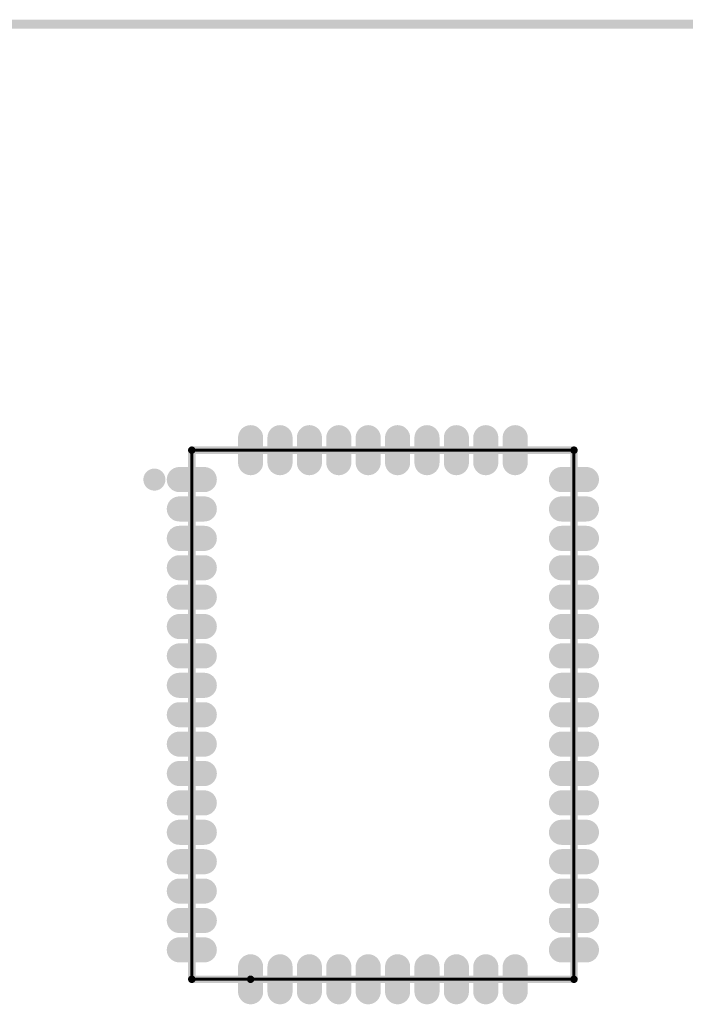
# Model space of a CAD drawing. Header units: millimetres. Extents: x 25 to 178, y 46 to 106.
# Tile 9 of 10: x 124 to 147, y 72 to 106. Entities that reach past the tile are written whole.
import ezdxf

# ---------------------------------------------------------------- set-up
doc = ezdxf.new("R2010")
doc.units = ezdxf.units.MM
for name, color, linetype in [('KeepOutLayer', 6, 'Continuous'), ('Mechanical13', 56, 'Continuous'), ('TopLayer', 1, 'Continuous'), ('TopOverlay', 2, 'Continuous'), ('TopPaste', 8, 'Continuous'), ('TopSolder', 216, 'Continuous')]:
    doc.layers.add(name, color=color, linetype=linetype)

# ---------------------------------------------------------------- blocks, each defined once
blk = doc.blocks.new('BTM524_6')
at = {"layer": 'Mechanical13', "const_width": 0.1}
for points in [[(-6.5, -9), (-6.5, 9)], [(-6.5, 9), (-4.5, 9)], [(-4.5, 9), (6.5, 9)], [(6.5, -9), (6.5, 9)], [(-6.5, -9), (6.5, -9)]]:
    blk.add_lwpolyline(points, dxfattribs=at)
at = {"layer": 'Mechanical13', "const_width": 0.05}
for points in [[(-6.525, 9, 1), (-6.475, 9, 1)], [(-6.525, 9, 1), (-6.475, 9, 1)], [(-4.525, 9, 1), (-4.475, 9, 1)], [(-4.525, 9, 1), (-4.475, 9, 1)], [(6.475, 9, 1), (6.525, 9, 1)], [(6.475, 9, 1), (6.525, 9, 1)], [(-6.525, -9, 1), (-6.475, -9, 1)], [(-6.525, -9, 1), (-6.475, -9, 1)], [(6.475, -9, 1), (6.525, -9, 1)], [(6.475, -9, 1), (6.525, -9, 1)]]:
    blk.add_lwpolyline(points, format="xyb", close=True, dxfattribs=at)
at = {"layer": 'TopLayer', "const_width": 0.65}
for points in [[(-4.5, 9.425), (-4.5, 8.575)], [(-3.5, 9.425), (-3.5, 8.575)], [(-2.5, 9.425), (-2.5, 8.575)], [(-1.5, 9.425), (-1.5, 8.575)], [(-0.5, 9.425), (-0.5, 8.575)], [(0.5, 9.425), (0.5, 8.575)], [(1.5, 9.425), (1.5, 8.575)], [(2.5, 9.425), (2.5, 8.575)], [(3.5, 9.425), (3.5, 8.575)], [(4.5, 9.425), (4.5, 8.575)], [(-6.925, 8), (-6.075, 8)], [(6.075, 8), (6.925, 8)], [(-6.925, 7), (-6.075, 7)], [(6.075, 7), (6.925, 7)], [(-6.925, 6), (-6.075, 6)], [(6.075, 6), (6.925, 6)], [(-6.925, 5), (-6.075, 5)], [(6.075, 5), (6.925, 5)], [(-6.925, 4), (-6.075, 4)], [(6.075, 4), (6.925, 4)], [(-6.925, 3), (-6.075, 3)], [(6.075, 3), (6.925, 3)], [(-6.925, 2), (-6.075, 2)], [(6.075, 2), (6.925, 2)], [(-6.925, 1), (-6.075, 1)], [(6.075, 1), (6.925, 1)], [(-6.925, 0), (-6.075, 0)], [(6.075, 0), (6.925, 0)], [(-6.925, -1), (-6.075, -1)], [(6.075, -1), (6.925, -1)], [(-6.925, -2), (-6.075, -2)], [(6.075, -2), (6.925, -2)], [(-6.925, -3), (-6.075, -3)], [(6.075, -3), (6.925, -3)], [(-6.925, -4), (-6.075, -4)], [(6.075, -4), (6.925, -4)], [(-6.925, -5), (-6.075, -5)], [(6.075, -5), (6.925, -5)], [(-6.925, -6), (-6.075, -6)], [(6.075, -6), (6.925, -6)], [(-6.925, -7), (-6.075, -7)], [(6.075, -7), (6.925, -7)], [(-6.925, -8), (-6.075, -8)], [(6.075, -8), (6.925, -8)], [(-4.5, -8.575), (-4.5, -9.425)], [(-3.5, -8.575), (-3.5, -9.425)], [(-2.5, -8.575), (-2.5, -9.425)], [(-1.5, -8.575), (-1.5, -9.425)], [(-0.5, -8.575), (-0.5, -9.425)], [(0.5, -8.575), (0.5, -9.425)], [(1.5, -8.575), (1.5, -9.425)], [(2.5, -8.575), (2.5, -9.425)], [(3.5, -8.575), (3.5, -9.425)], [(4.5, -8.575), (4.5, -9.425)]]:
    blk.add_lwpolyline(points, dxfattribs=at)
at = {"layer": 'TopLayer', "const_width": 0.325}
for points in [[(-4.663, 9.425, 1), (-4.338, 9.425, 1)], [(-3.662, 9.425, 1), (-3.338, 9.425, 1)], [(-2.662, 9.425, 1), (-2.338, 9.425, 1)], [(-1.662, 9.425, 1), (-1.338, 9.425, 1)], [(-0.662, 9.425, 1), (-0.337, 9.425, 1)], [(0.338, 9.425, 1), (0.663, 9.425, 1)], [(1.338, 9.425, 1), (1.663, 9.425, 1)], [(2.338, 9.425, 1), (2.663, 9.425, 1)], [(3.338, 9.425, 1), (3.663, 9.425, 1)], [(4.338, 9.425, 1), (4.663, 9.425, 1)], [(-4.663, 8.575, 1), (-4.338, 8.575, 1)], [(-3.662, 8.575, 1), (-3.338, 8.575, 1)], [(-2.662, 8.575, 1), (-2.338, 8.575, 1)], [(-1.662, 8.575, 1), (-1.338, 8.575, 1)], [(-0.662, 8.575, 1), (-0.337, 8.575, 1)], [(0.338, 8.575, 1), (0.663, 8.575, 1)], [(1.338, 8.575, 1), (1.663, 8.575, 1)], [(2.338, 8.575, 1), (2.663, 8.575, 1)], [(3.338, 8.575, 1), (3.663, 8.575, 1)], [(4.338, 8.575, 1), (4.663, 8.575, 1)], [(-7.087, 8, 1), (-6.763, 8, 1)], [(-6.238, 8, 1), (-5.913, 8, 1)], [(5.913, 8, 1), (6.238, 8, 1)], [(6.763, 8, 1), (7.088, 8, 1)], [(-7.087, 7, 1), (-6.763, 7, 1)], [(-6.238, 7, 1), (-5.913, 7, 1)], [(5.913, 7, 1), (6.238, 7, 1)], [(6.763, 7, 1), (7.088, 7, 1)], [(-7.087, 6, 1), (-6.763, 6, 1)], [(-6.238, 6, 1), (-5.913, 6, 1)], [(5.913, 6, 1), (6.238, 6, 1)], [(6.763, 6, 1), (7.088, 6, 1)], [(-7.087, 5, 1), (-6.763, 5, 1)], [(-6.238, 5, 1), (-5.913, 5, 1)], [(5.913, 5, 1), (6.238, 5, 1)], [(6.763, 5, 1), (7.088, 5, 1)], [(-7.087, 4, 1), (-6.763, 4, 1)], [(-6.238, 4, 1), (-5.913, 4, 1)], [(5.913, 4, 1), (6.238, 4, 1)], [(6.763, 4, 1), (7.088, 4, 1)], [(-7.087, 3, 1), (-6.763, 3, 1)], [(-6.238, 3, 1), (-5.913, 3, 1)], [(5.913, 3, 1), (6.238, 3, 1)], [(6.763, 3, 1), (7.088, 3, 1)], [(-7.087, 2, 1), (-6.763, 2, 1)], [(-6.238, 2, 1), (-5.913, 2, 1)], [(5.913, 2, 1), (6.238, 2, 1)], [(6.763, 2, 1), (7.088, 2, 1)], [(-7.087, 1, 1), (-6.763, 1, 1)], [(-6.238, 1, 1), (-5.913, 1, 1)], [(5.913, 1, 1), (6.238, 1, 1)], [(6.763, 1, 1), (7.088, 1, 1)], [(-7.087, 0, 1), (-6.763, 0, 1)], [(-6.238, 0, 1), (-5.913, 0, 1)], [(5.913, 0, 1), (6.238, 0, 1)], [(6.763, 0, 1), (7.088, 0, 1)], [(-7.087, -1, 1), (-6.763, -1, 1)], [(-6.238, -1, 1), (-5.913, -1, 1)], [(5.913, -1, 1), (6.238, -1, 1)], [(6.763, -1, 1), (7.088, -1, 1)], [(-7.087, -2, 1), (-6.763, -2, 1)], [(-6.238, -2, 1), (-5.913, -2, 1)], [(5.913, -2, 1), (6.238, -2, 1)], [(6.763, -2, 1), (7.088, -2, 1)], [(-7.087, -3, 1), (-6.763, -3, 1)], [(-6.238, -3, 1), (-5.913, -3, 1)], [(5.913, -3, 1), (6.238, -3, 1)], [(6.763, -3, 1), (7.088, -3, 1)], [(-7.087, -4, 1), (-6.763, -4, 1)], [(-6.238, -4, 1), (-5.913, -4, 1)], [(5.913, -4, 1), (6.238, -4, 1)], [(6.763, -4, 1), (7.088, -4, 1)], [(-7.087, -5, 1), (-6.763, -5, 1)], [(-6.238, -5, 1), (-5.913, -5, 1)], [(5.913, -5, 1), (6.238, -5, 1)], [(6.763, -5, 1), (7.088, -5, 1)], [(-7.087, -6, 1), (-6.763, -6, 1)], [(-6.238, -6, 1), (-5.913, -6, 1)], [(5.913, -6, 1), (6.238, -6, 1)], [(6.763, -6, 1), (7.088, -6, 1)], [(-7.087, -7, 1), (-6.763, -7, 1)], [(-6.238, -7, 1), (-5.913, -7, 1)], [(5.913, -7, 1), (6.238, -7, 1)], [(6.763, -7, 1), (7.088, -7, 1)], [(-7.087, -8, 1), (-6.763, -8, 1)], [(-6.238, -8, 1), (-5.913, -8, 1)], [(5.913, -8, 1), (6.238, -8, 1)], [(6.763, -8, 1), (7.088, -8, 1)], [(-4.663, -8.575, 1), (-4.338, -8.575, 1)], [(-3.662, -8.575, 1), (-3.338, -8.575, 1)], [(-2.662, -8.575, 1), (-2.338, -8.575, 1)], [(-1.662, -8.575, 1), (-1.338, -8.575, 1)], [(-0.662, -8.575, 1), (-0.337, -8.575, 1)], [(0.338, -8.575, 1), (0.663, -8.575, 1)], [(1.338, -8.575, 1), (1.663, -8.575, 1)], [(2.338, -8.575, 1), (2.663, -8.575, 1)], [(3.338, -8.575, 1), (3.663, -8.575, 1)], [(4.338, -8.575, 1), (4.663, -8.575, 1)], [(-4.663, -9.425, 1), (-4.338, -9.425, 1)], [(-3.662, -9.425, 1), (-3.338, -9.425, 1)], [(-2.662, -9.425, 1), (-2.338, -9.425, 1)], [(-1.662, -9.425, 1), (-1.338, -9.425, 1)], [(-0.662, -9.425, 1), (-0.337, -9.425, 1)], [(0.338, -9.425, 1), (0.663, -9.425, 1)], [(1.338, -9.425, 1), (1.663, -9.425, 1)], [(2.338, -9.425, 1), (2.663, -9.425, 1)], [(3.338, -9.425, 1), (3.663, -9.425, 1)], [(4.338, -9.425, 1), (4.663, -9.425, 1)]]:
    blk.add_lwpolyline(points, format="xyb", close=True, dxfattribs=at)
at = {"layer": 'TopOverlay', "const_width": 0.254}
for points in [[(-6.5, 9), (6.5, 9)], [(-6.5, -9), (-6.5, 9)], [(6.5, -9), (6.5, 9)], [(-6.5, -9), (-4.5, -9)], [(-4.5, -9), (6.5, -9)]]:
    blk.add_lwpolyline(points, dxfattribs=at)
at = {"layer": 'TopOverlay'}
for points, const_width in [([(-6.564, 9, 1), (-6.437, 9, 1)], 0.127), ([(-6.564, 9, 1), (-6.437, 9, 1)], 0.127), ([(6.437, 9, 1), (6.564, 9, 1)], 0.127), ([(6.437, 9, 1), (6.564, 9, 1)], 0.127), ([(-7.648, 7.999, 1), (-7.898, 7.999, 1)], 0.5), ([(-8.023, 7.999, 1), (-7.773, 7.999, 1)], 0.25), ([(-7.773, 7.999, 1), (-7.523, 7.999, 1)], 0.25), ([(-6.564, -9, 1), (-6.437, -9, 1)], 0.127), ([(-6.564, -9, 1), (-6.437, -9, 1)], 0.127), ([(-4.564, -9, 1), (-4.437, -9, 1)], 0.127), ([(-4.564, -9, 1), (-4.437, -9, 1)], 0.127), ([(6.437, -9, 1), (6.564, -9, 1)], 0.127), ([(6.437, -9, 1), (6.564, -9, 1)], 0.127)]:
    blk.add_lwpolyline(points, format="xyb", close=True, dxfattribs=dict(at, const_width=const_width))
at = {"layer": 'TopPaste', "const_width": 0.65}
for points in [[(-4.5, 9.425), (-4.5, 8.575)], [(-3.5, 9.425), (-3.5, 8.575)], [(-2.5, 9.425), (-2.5, 8.575)], [(-1.5, 9.425), (-1.5, 8.575)], [(-0.5, 9.425), (-0.5, 8.575)], [(0.5, 9.425), (0.5, 8.575)], [(1.5, 9.425), (1.5, 8.575)], [(2.5, 9.425), (2.5, 8.575)], [(3.5, 9.425), (3.5, 8.575)], [(4.5, 9.425), (4.5, 8.575)], [(-6.925, 8), (-6.075, 8)], [(6.075, 8), (6.925, 8)], [(-6.925, 7), (-6.075, 7)], [(6.075, 7), (6.925, 7)], [(-6.925, 6), (-6.075, 6)], [(6.075, 6), (6.925, 6)], [(-6.925, 5), (-6.075, 5)], [(6.075, 5), (6.925, 5)], [(-6.925, 4), (-6.075, 4)], [(6.075, 4), (6.925, 4)], [(-6.925, 3), (-6.075, 3)], [(6.075, 3), (6.925, 3)], [(-6.925, 2), (-6.075, 2)], [(6.075, 2), (6.925, 2)], [(-6.925, 1), (-6.075, 1)], [(6.075, 1), (6.925, 1)], [(-6.925, 0), (-6.075, 0)], [(6.075, 0), (6.925, 0)], [(-6.925, -1), (-6.075, -1)], [(6.075, -1), (6.925, -1)], [(-6.925, -2), (-6.075, -2)], [(6.075, -2), (6.925, -2)], [(-6.925, -3), (-6.075, -3)], [(6.075, -3), (6.925, -3)], [(-6.925, -4), (-6.075, -4)], [(6.075, -4), (6.925, -4)], [(-6.925, -5), (-6.075, -5)], [(6.075, -5), (6.925, -5)], [(-6.925, -6), (-6.075, -6)], [(6.075, -6), (6.925, -6)], [(-6.925, -7), (-6.075, -7)], [(6.075, -7), (6.925, -7)], [(-6.925, -8), (-6.075, -8)], [(6.075, -8), (6.925, -8)], [(-4.5, -8.575), (-4.5, -9.425)], [(-3.5, -8.575), (-3.5, -9.425)], [(-2.5, -8.575), (-2.5, -9.425)], [(-1.5, -8.575), (-1.5, -9.425)], [(-0.5, -8.575), (-0.5, -9.425)], [(0.5, -8.575), (0.5, -9.425)], [(1.5, -8.575), (1.5, -9.425)], [(2.5, -8.575), (2.5, -9.425)], [(3.5, -8.575), (3.5, -9.425)], [(4.5, -8.575), (4.5, -9.425)]]:
    blk.add_lwpolyline(points, dxfattribs=at)
at = {"layer": 'TopPaste', "const_width": 0.325}
for points in [[(-4.663, 9.425, 1), (-4.338, 9.425, 1)], [(-3.662, 9.425, 1), (-3.338, 9.425, 1)], [(-2.662, 9.425, 1), (-2.338, 9.425, 1)], [(-1.662, 9.425, 1), (-1.338, 9.425, 1)], [(-0.662, 9.425, 1), (-0.337, 9.425, 1)], [(0.338, 9.425, 1), (0.663, 9.425, 1)], [(1.338, 9.425, 1), (1.663, 9.425, 1)], [(2.338, 9.425, 1), (2.663, 9.425, 1)], [(3.338, 9.425, 1), (3.663, 9.425, 1)], [(4.338, 9.425, 1), (4.663, 9.425, 1)], [(-4.663, 8.575, 1), (-4.338, 8.575, 1)], [(-3.662, 8.575, 1), (-3.338, 8.575, 1)], [(-2.662, 8.575, 1), (-2.338, 8.575, 1)], [(-1.662, 8.575, 1), (-1.338, 8.575, 1)], [(-0.662, 8.575, 1), (-0.337, 8.575, 1)], [(0.338, 8.575, 1), (0.663, 8.575, 1)], [(1.338, 8.575, 1), (1.663, 8.575, 1)], [(2.338, 8.575, 1), (2.663, 8.575, 1)], [(3.338, 8.575, 1), (3.663, 8.575, 1)], [(4.338, 8.575, 1), (4.663, 8.575, 1)], [(-7.087, 8, 1), (-6.763, 8, 1)], [(-6.238, 8, 1), (-5.913, 8, 1)], [(5.913, 8, 1), (6.238, 8, 1)], [(6.763, 8, 1), (7.088, 8, 1)], [(-7.087, 7, 1), (-6.763, 7, 1)], [(-6.238, 7, 1), (-5.913, 7, 1)], [(5.913, 7, 1), (6.238, 7, 1)], [(6.763, 7, 1), (7.088, 7, 1)], [(-7.087, 6, 1), (-6.763, 6, 1)], [(-6.238, 6, 1), (-5.913, 6, 1)], [(5.913, 6, 1), (6.238, 6, 1)], [(6.763, 6, 1), (7.088, 6, 1)], [(-7.087, 5, 1), (-6.763, 5, 1)], [(-6.238, 5, 1), (-5.913, 5, 1)], [(5.913, 5, 1), (6.238, 5, 1)], [(6.763, 5, 1), (7.088, 5, 1)], [(-7.087, 4, 1), (-6.763, 4, 1)], [(-6.238, 4, 1), (-5.913, 4, 1)], [(5.913, 4, 1), (6.238, 4, 1)], [(6.763, 4, 1), (7.088, 4, 1)], [(-7.087, 3, 1), (-6.763, 3, 1)], [(-6.238, 3, 1), (-5.913, 3, 1)], [(5.913, 3, 1), (6.238, 3, 1)], [(6.763, 3, 1), (7.088, 3, 1)], [(-7.087, 2, 1), (-6.763, 2, 1)], [(-6.238, 2, 1), (-5.913, 2, 1)], [(5.913, 2, 1), (6.238, 2, 1)], [(6.763, 2, 1), (7.088, 2, 1)], [(-7.087, 1, 1), (-6.763, 1, 1)], [(-6.238, 1, 1), (-5.913, 1, 1)], [(5.913, 1, 1), (6.238, 1, 1)], [(6.763, 1, 1), (7.088, 1, 1)], [(-7.087, 0, 1), (-6.763, 0, 1)], [(-6.238, 0, 1), (-5.913, 0, 1)], [(5.913, 0, 1), (6.238, 0, 1)], [(6.763, 0, 1), (7.088, 0, 1)], [(-7.087, -1, 1), (-6.763, -1, 1)], [(-6.238, -1, 1), (-5.913, -1, 1)], [(5.913, -1, 1), (6.238, -1, 1)], [(6.763, -1, 1), (7.088, -1, 1)], [(-7.087, -2, 1), (-6.763, -2, 1)], [(-6.238, -2, 1), (-5.913, -2, 1)], [(5.913, -2, 1), (6.238, -2, 1)], [(6.763, -2, 1), (7.088, -2, 1)], [(-7.087, -3, 1), (-6.763, -3, 1)], [(-6.238, -3, 1), (-5.913, -3, 1)], [(5.913, -3, 1), (6.238, -3, 1)], [(6.763, -3, 1), (7.088, -3, 1)], [(-7.087, -4, 1), (-6.763, -4, 1)], [(-6.238, -4, 1), (-5.913, -4, 1)], [(5.913, -4, 1), (6.238, -4, 1)], [(6.763, -4, 1), (7.088, -4, 1)], [(-7.087, -5, 1), (-6.763, -5, 1)], [(-6.238, -5, 1), (-5.913, -5, 1)], [(5.913, -5, 1), (6.238, -5, 1)], [(6.763, -5, 1), (7.088, -5, 1)], [(-7.087, -6, 1), (-6.763, -6, 1)], [(-6.238, -6, 1), (-5.913, -6, 1)], [(5.913, -6, 1), (6.238, -6, 1)], [(6.763, -6, 1), (7.088, -6, 1)], [(-7.087, -7, 1), (-6.763, -7, 1)], [(-6.238, -7, 1), (-5.913, -7, 1)], [(5.913, -7, 1), (6.238, -7, 1)], [(6.763, -7, 1), (7.088, -7, 1)], [(-7.087, -8, 1), (-6.763, -8, 1)], [(-6.238, -8, 1), (-5.913, -8, 1)], [(5.913, -8, 1), (6.238, -8, 1)], [(6.763, -8, 1), (7.088, -8, 1)], [(-4.663, -8.575, 1), (-4.338, -8.575, 1)], [(-3.662, -8.575, 1), (-3.338, -8.575, 1)], [(-2.662, -8.575, 1), (-2.338, -8.575, 1)], [(-1.662, -8.575, 1), (-1.338, -8.575, 1)], [(-0.662, -8.575, 1), (-0.337, -8.575, 1)], [(0.338, -8.575, 1), (0.663, -8.575, 1)], [(1.338, -8.575, 1), (1.663, -8.575, 1)], [(2.338, -8.575, 1), (2.663, -8.575, 1)], [(3.338, -8.575, 1), (3.663, -8.575, 1)], [(4.338, -8.575, 1), (4.663, -8.575, 1)], [(-4.663, -9.425, 1), (-4.338, -9.425, 1)], [(-3.662, -9.425, 1), (-3.338, -9.425, 1)], [(-2.662, -9.425, 1), (-2.338, -9.425, 1)], [(-1.662, -9.425, 1), (-1.338, -9.425, 1)], [(-0.662, -9.425, 1), (-0.337, -9.425, 1)], [(0.338, -9.425, 1), (0.663, -9.425, 1)], [(1.338, -9.425, 1), (1.663, -9.425, 1)], [(2.338, -9.425, 1), (2.663, -9.425, 1)], [(3.338, -9.425, 1), (3.663, -9.425, 1)], [(4.338, -9.425, 1), (4.663, -9.425, 1)]]:
    blk.add_lwpolyline(points, format="xyb", close=True, dxfattribs=at)
at = {"layer": 'TopSolder', "const_width": 0.853}
for points in [[(-4.5, 9.425), (-4.5, 8.575)], [(-3.5, 9.425), (-3.5, 8.575)], [(-2.5, 9.425), (-2.5, 8.575)], [(-1.5, 9.425), (-1.5, 8.575)], [(-0.5, 9.425), (-0.5, 8.575)], [(0.5, 9.425), (0.5, 8.575)], [(1.5, 9.425), (1.5, 8.575)], [(2.5, 9.425), (2.5, 8.575)], [(3.5, 9.425), (3.5, 8.575)], [(4.5, 9.425), (4.5, 8.575)], [(-6.925, 8), (-6.075, 8)], [(6.075, 8), (6.925, 8)], [(-6.925, 7), (-6.075, 7)], [(6.075, 7), (6.925, 7)], [(-6.925, 6), (-6.075, 6)], [(6.075, 6), (6.925, 6)], [(-6.925, 5), (-6.075, 5)], [(6.075, 5), (6.925, 5)], [(-6.925, 4), (-6.075, 4)], [(6.075, 4), (6.925, 4)], [(-6.925, 3), (-6.075, 3)], [(6.075, 3), (6.925, 3)], [(-6.925, 2), (-6.075, 2)], [(6.075, 2), (6.925, 2)], [(-6.925, 1), (-6.075, 1)], [(6.075, 1), (6.925, 1)], [(-6.925, 0), (-6.075, 0)], [(6.075, 0), (6.925, 0)], [(-6.925, -1), (-6.075, -1)], [(6.075, -1), (6.925, -1)], [(-6.925, -2), (-6.075, -2)], [(6.075, -2), (6.925, -2)], [(-6.925, -3), (-6.075, -3)], [(6.075, -3), (6.925, -3)], [(-6.925, -4), (-6.075, -4)], [(6.075, -4), (6.925, -4)], [(-6.925, -5), (-6.075, -5)], [(6.075, -5), (6.925, -5)], [(-6.925, -6), (-6.075, -6)], [(6.075, -6), (6.925, -6)], [(-6.925, -7), (-6.075, -7)], [(6.075, -7), (6.925, -7)], [(-6.925, -8), (-6.075, -8)], [(6.075, -8), (6.925, -8)], [(-4.5, -8.575), (-4.5, -9.425)], [(-3.5, -8.575), (-3.5, -9.425)], [(-2.5, -8.575), (-2.5, -9.425)], [(-1.5, -8.575), (-1.5, -9.425)], [(-0.5, -8.575), (-0.5, -9.425)], [(0.5, -8.575), (0.5, -9.425)], [(1.5, -8.575), (1.5, -9.425)], [(2.5, -8.575), (2.5, -9.425)], [(3.5, -8.575), (3.5, -9.425)], [(4.5, -8.575), (4.5, -9.425)]]:
    blk.add_lwpolyline(points, dxfattribs=at)
at = {"layer": 'TopSolder', "const_width": 0.427}
for points in [[(-4.713, 9.425, 1), (-4.287, 9.425, 1)], [(-3.713, 9.425, 1), (-3.287, 9.425, 1)], [(-2.713, 9.425, 1), (-2.287, 9.425, 1)], [(-1.713, 9.425, 1), (-1.287, 9.425, 1)], [(-0.713, 9.425, 1), (-0.287, 9.425, 1)], [(0.287, 9.425, 1), (0.713, 9.425, 1)], [(1.287, 9.425, 1), (1.713, 9.425, 1)], [(2.287, 9.425, 1), (2.713, 9.425, 1)], [(3.287, 9.425, 1), (3.713, 9.425, 1)], [(4.287, 9.425, 1), (4.713, 9.425, 1)], [(-4.713, 8.575, 1), (-4.287, 8.575, 1)], [(-3.713, 8.575, 1), (-3.287, 8.575, 1)], [(-2.713, 8.575, 1), (-2.287, 8.575, 1)], [(-1.713, 8.575, 1), (-1.287, 8.575, 1)], [(-0.713, 8.575, 1), (-0.287, 8.575, 1)], [(0.287, 8.575, 1), (0.713, 8.575, 1)], [(1.287, 8.575, 1), (1.713, 8.575, 1)], [(2.287, 8.575, 1), (2.713, 8.575, 1)], [(3.287, 8.575, 1), (3.713, 8.575, 1)], [(4.287, 8.575, 1), (4.713, 8.575, 1)], [(-7.138, 8, 1), (-6.712, 8, 1)], [(-6.288, 8, 1), (-5.862, 8, 1)], [(5.862, 8, 1), (6.288, 8, 1)], [(6.712, 8, 1), (7.138, 8, 1)], [(-7.138, 7, 1), (-6.712, 7, 1)], [(-6.288, 7, 1), (-5.862, 7, 1)], [(5.862, 7, 1), (6.288, 7, 1)], [(6.712, 7, 1), (7.138, 7, 1)], [(-7.138, 6, 1), (-6.712, 6, 1)], [(-6.288, 6, 1), (-5.862, 6, 1)], [(5.862, 6, 1), (6.288, 6, 1)], [(6.712, 6, 1), (7.138, 6, 1)], [(-7.138, 5, 1), (-6.712, 5, 1)], [(-6.288, 5, 1), (-5.862, 5, 1)], [(5.862, 5, 1), (6.288, 5, 1)], [(6.712, 5, 1), (7.138, 5, 1)], [(-7.138, 4, 1), (-6.712, 4, 1)], [(-6.288, 4, 1), (-5.862, 4, 1)], [(5.862, 4, 1), (6.288, 4, 1)], [(6.712, 4, 1), (7.138, 4, 1)], [(-7.138, 3, 1), (-6.712, 3, 1)], [(-6.288, 3, 1), (-5.862, 3, 1)], [(5.862, 3, 1), (6.288, 3, 1)], [(6.712, 3, 1), (7.138, 3, 1)], [(-7.138, 2, 1), (-6.712, 2, 1)], [(-6.288, 2, 1), (-5.862, 2, 1)], [(5.862, 2, 1), (6.288, 2, 1)], [(6.712, 2, 1), (7.138, 2, 1)], [(-7.138, 1, 1), (-6.712, 1, 1)], [(-6.288, 1, 1), (-5.862, 1, 1)], [(5.862, 1, 1), (6.288, 1, 1)], [(6.712, 1, 1), (7.138, 1, 1)], [(-7.138, 0, 1), (-6.712, 0, 1)], [(-6.288, 0, 1), (-5.862, 0, 1)], [(5.862, 0, 1), (6.288, 0, 1)], [(6.712, 0, 1), (7.138, 0, 1)], [(-7.138, -1, 1), (-6.712, -1, 1)], [(-6.288, -1, 1), (-5.862, -1, 1)], [(5.862, -1, 1), (6.288, -1, 1)], [(6.712, -1, 1), (7.138, -1, 1)], [(-7.138, -2, 1), (-6.712, -2, 1)], [(-6.288, -2, 1), (-5.862, -2, 1)], [(5.862, -2, 1), (6.288, -2, 1)], [(6.712, -2, 1), (7.138, -2, 1)], [(-7.138, -3, 1), (-6.712, -3, 1)], [(-6.288, -3, 1), (-5.862, -3, 1)], [(5.862, -3, 1), (6.288, -3, 1)], [(6.712, -3, 1), (7.138, -3, 1)], [(-7.138, -4, 1), (-6.712, -4, 1)], [(-6.288, -4, 1), (-5.862, -4, 1)], [(5.862, -4, 1), (6.288, -4, 1)], [(6.712, -4, 1), (7.138, -4, 1)], [(-7.138, -5, 1), (-6.712, -5, 1)], [(-6.288, -5, 1), (-5.862, -5, 1)], [(5.862, -5, 1), (6.288, -5, 1)], [(6.712, -5, 1), (7.138, -5, 1)], [(-7.138, -6, 1), (-6.712, -6, 1)], [(-6.288, -6, 1), (-5.862, -6, 1)], [(5.862, -6, 1), (6.288, -6, 1)], [(6.712, -6, 1), (7.138, -6, 1)], [(-7.138, -7, 1), (-6.712, -7, 1)], [(-6.288, -7, 1), (-5.862, -7, 1)], [(5.862, -7, 1), (6.288, -7, 1)], [(6.712, -7, 1), (7.138, -7, 1)], [(-7.138, -8, 1), (-6.712, -8, 1)], [(-6.288, -8, 1), (-5.862, -8, 1)], [(5.862, -8, 1), (6.288, -8, 1)], [(6.712, -8, 1), (7.138, -8, 1)], [(-4.713, -8.575, 1), (-4.287, -8.575, 1)], [(-3.713, -8.575, 1), (-3.287, -8.575, 1)], [(-2.713, -8.575, 1), (-2.287, -8.575, 1)], [(-1.713, -8.575, 1), (-1.287, -8.575, 1)], [(-0.713, -8.575, 1), (-0.287, -8.575, 1)], [(0.287, -8.575, 1), (0.713, -8.575, 1)], [(1.287, -8.575, 1), (1.713, -8.575, 1)], [(2.287, -8.575, 1), (2.713, -8.575, 1)], [(3.287, -8.575, 1), (3.713, -8.575, 1)], [(4.287, -8.575, 1), (4.713, -8.575, 1)], [(-4.713, -9.425, 1), (-4.287, -9.425, 1)], [(-3.713, -9.425, 1), (-3.287, -9.425, 1)], [(-2.713, -9.425, 1), (-2.287, -9.425, 1)], [(-1.713, -9.425, 1), (-1.287, -9.425, 1)], [(-0.713, -9.425, 1), (-0.287, -9.425, 1)], [(0.287, -9.425, 1), (0.713, -9.425, 1)], [(1.287, -9.425, 1), (1.713, -9.425, 1)], [(2.287, -9.425, 1), (2.713, -9.425, 1)], [(3.287, -9.425, 1), (3.713, -9.425, 1)], [(4.287, -9.425, 1), (4.713, -9.425, 1)]]:
    blk.add_lwpolyline(points, format="xyb", close=True, dxfattribs=at)

msp = doc.modelspace()

# ---------------------------------------------------------------- linework, layer by layer
at = {"layer": 'KeepOutLayer', "const_width": 0.3}
msp.add_lwpolyline([(25.654, 105.537), (177.8, 105.537)], dxfattribs=at)

# ---------------------------------------------------------------- block references
msp.add_blockref('BTM524_6', (136.599, 82.042))

doc.saveas('drawing.dxf')
